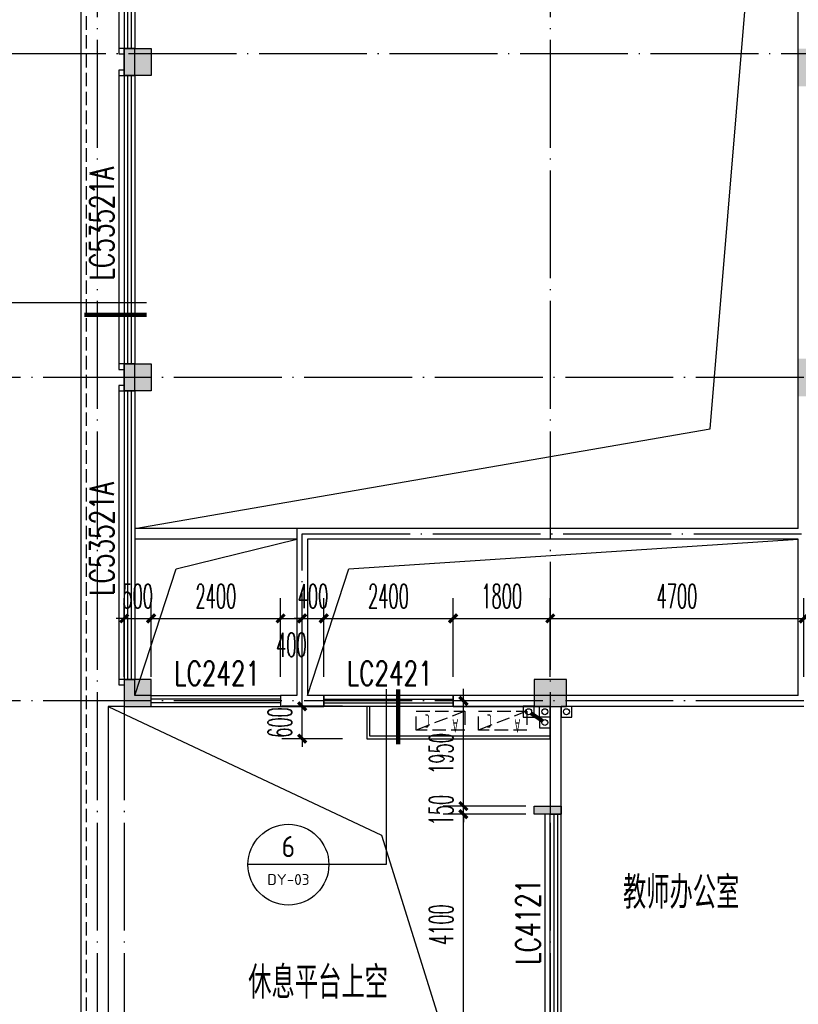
# Model space of a CAD drawing. Extents: x 1779708 to 7299578, y -1121471 to 88434.
# Tile 152 of 256: x 4447779 to 4462217, y -1040370 to -1022108. Entities that reach past the tile are written whole.
import ezdxf
from ezdxf.enums import TextEntityAlignment as Align

# ---------------------------------------------------------------- set-up
doc = ezdxf.new("R2010")
doc.units = 0
doc.header["$LTSCALE"] = 1000
doc.header["$MEASUREMENT"] = 0
doc.linetypes.add('DASH', pattern=[0.35, 0.25, -0.1])
doc.linetypes.add('DOTE', pattern=[2.42, 2, -0.2, 0.02, -0.2])
doc.layers.get('0').update_dxf_attribs({"linetype": 'CONTINUOUS'})
doc.layers.get('Defpoints').update_dxf_attribs({"linetype": 'CONTINUOUS'})
for name, color, linetype in [('11111111111111111111111111111', 50, 'DASH'), ('DIM_IDEN', 3, 'CONTINUOUS'), ('DIM_污水', 3, 'CONTINUOUS'), ('DOTE', 1, 'DOTE'), ('P_PS_DIM', 1, 'CONTINUOUS'), ('PIPE-雨水', 4, 'CONTINUOUS'), ('PUB_DIM', 3, 'CONTINUOUS'), ('PUB_TEXT', 7, 'CONTINUOUS'), ('SPACE', 7, 'CONTINUOUS'), ('WALL', 255, 'CONTINUOUS'), ('WINDOW', 2, 'CONTINUOUS'), ('WINDOW_TEXT', 7, 'CONTINUOUS'), ('修改', 6, 'CONTINUOUS'), ('可见线', 6, 'CONTINUOUS'), ('墙柱', 2, 'CONTINUOUS'), ('室外构件', 4, 'CONTINUOUS'), ('栏杆', 6, 'CONTINUOUS'), ('看线', 3, 'CONTINUOUS'), ('空调机位表示', 70, 'CONTINUOUS')]:
    doc.layers.add(name, color=color, linetype=linetype)
doc.styles.add('_TCH_DIM_T3', font='SIMPLEX.shx', dxfattribs={"width": 0.494118, "bigfont": 'GBCBIG.shx'})
doc.styles.add('_TCH_SPACE', font='SIMPLEX', dxfattribs={"height": 5, "bigfont": 'GBCBIG'})
doc.styles.add('_TCH_WINDOW', font='SIMPLEX', dxfattribs={"height": 3.5, "bigfont": 'GBCBIG'})
doc.styles.get("Standard").update_dxf_attribs({"font": 'GBENOR', "bigfont": 'GBCBIG'})
doc.dimstyles.new('_TCH_ARCH&&150', dxfattribs={"dimtxt": 446.25, "dimasz": 150, "dimexe": 375, "dimexo": 450, "dimgap": 189.375, "dimtad": 1, "dimdec": 0, "dimzin": 0, "dimdsep": 46, "dimtxsty": '_TCH_DIM_T3', "dimblk": 'ARCHTICK', "dimcen": 0.09, "dimdle": 225, "dimclrt": 7, "dimazin": 2, "dimtfac": 1, "dimtdec": 0, "dimtix": 1, "dimtmove": 2, "dimatfit": 3, "dimfxl": 250, "dimtolj": 1, "dimtzin": 0, "dimarcsym": 0})

# ---------------------------------------------------------------- blocks, each defined once
blk = doc.blocks.new('A$C159220C3')
at = {"layer": 'DOTE'}
for p, q in [((9200, 149200), (9200, 7200)), ((9700, 149200), (9700, 7200)), ((17600, 149200), (17600, 7200)), ((86800, 47300), (7200, 47300)), ((34400, 41300), (7200, 41300)), ((34400, 35300), (7200, 35300))]:
    blk.add_line(p, q, dxfattribs=at)
blk = doc.blocks.new('A$C46E9187A')
at = {"layer": '空调机位表示', "linetype": 'DASH'}
blk.add_lwpolyline([(0, 0), (0, 350), (900, 350), (900, 0)], close=True, dxfattribs=at)
blk.add_lwpolyline([(0, 0), (900, 350)], dxfattribs=at)
at = {"layer": '空调机位表示', "width": 0.6}
for s, p in [('A', (118, 145)), ('C', (651, 55))]:
    blk.add_text(s, height=250, dxfattribs=at).set_placement(p)
blk = doc.blocks.new('a1')
at = {"layer": '11111111111111111111111111111'}
for p, q in [((59122, 49136), (59122, 48936)), ((59322, 49136), (59122, 49136)), ((59322, 48936), (59322, 49136)), ((59122, 48936), (59322, 48936))]:
    blk.add_line(p, q, dxfattribs=at)
blk = doc.blocks.new('$WINLIB2D$00000001')
at = {"color": 0}
for points in [[(-0.5, 0.5), (-0.5, -0.5)], [(-0.5, 0.5), (0.5, 0.5)], [(0.5, -0.5), (0.5, 0.5)], [(0.5, 0.1667), (-0.5, 0.1667)], [(0.5, -0.1667), (-0.5, -0.1667)], [(-0.5, -0.5), (0.5, -0.5)]]:
    blk.add_lwpolyline(points, dxfattribs=at)
blk = doc.blocks.new('_ArchTick')
at = {"color": 0, "linetype": 'ByBlock', "const_width": 0.4}
blk.add_lwpolyline([(-0.5, -0.5), (0.5, 0.5)], dxfattribs=at)
blk = doc.blocks.new('*D5154')
at = {"layer": 'Defpoints', "color": 0, "transparency": 16777216}
for p in [(4456007, -1036843), (4457617, -1036843), (4457617, -1040943)]:
    blk.add_point(p, dxfattribs=at)
at = {"layer": 'PUB_DIM', "color": 0, "lineweight": -2, "transparency": 16777216}
for p, q in [((4456007, -1041168), (4456007, -1036618)), ((4457167, -1036843), (4455632, -1036843)), ((4457167, -1040943), (4455632, -1040943))]:
    blk.add_line(p, q, dxfattribs=at)
at = {"layer": 'PUB_DIM', "color": 0, "lineweight": -2, "transparency": 16777216, "xscale": 150, "yscale": 150, "zscale": 150}
for p, rotation in [((4456007, -1036843), 90), ((4456007, -1040943), 270)]:
    blk.add_blockref('_ArchTick', p, dxfattribs=dict(at, rotation=rotation))
at = {"layer": 'PUB_DIM', "color": 7, "transparency": 16777216, "insert": (4455595, -1038893), "char_height": 446.2, "attachment_point": 5, "rotation": 90, "style": '_TCH_DIM_T3'}
blk.add_mtext('\\A1;4100', dxfattribs=at)
blk = doc.blocks.new('*D5155')
at = {"layer": 'Defpoints', "color": 0, "transparency": 16777216}
for p in [(4456007, -1036693), (4457617, -1036693), (4457617, -1036843)]:
    blk.add_point(p, dxfattribs=at)
at = {"layer": 'PUB_DIM', "color": 0, "lineweight": -2, "transparency": 16777216}
for p, q in [((4457167, -1036693), (4455632, -1036693)), ((4456007, -1036693), (4456007, -1036543)), ((4456007, -1036843), (4456007, -1036693)), ((4457167, -1036843), (4455632, -1036843)), ((4456007, -1036843), (4456007, -1036993))]:
    blk.add_line(p, q, dxfattribs=at)
at = {"layer": 'PUB_DIM', "color": 0, "lineweight": -2, "transparency": 16777216, "xscale": 150, "yscale": 150, "zscale": 150}
for p, rotation in [((4456007, -1036693), 270), ((4456007, -1036843), 90)]:
    blk.add_blockref('_ArchTick', p, dxfattribs=dict(at, rotation=rotation))
at = {"layer": 'PUB_DIM', "color": 7, "transparency": 16777216, "insert": (4455595, -1036768), "char_height": 446.2, "attachment_point": 5, "rotation": 90, "style": '_TCH_DIM_T3'}
blk.add_mtext('\\A1;150', dxfattribs=at)
blk = doc.blocks.new('*D5156')
at = {"layer": 'Defpoints', "color": 0, "transparency": 16777216}
for p in [(4456007, -1034743), (4457617, -1034743), (4457617, -1036693)]:
    blk.add_point(p, dxfattribs=at)
at = {"layer": 'PUB_DIM', "color": 0, "lineweight": -2, "transparency": 16777216}
for p, q in [((4456007, -1036918), (4456007, -1034518)), ((4457167, -1034743), (4455632, -1034743)), ((4457167, -1036693), (4455632, -1036693))]:
    blk.add_line(p, q, dxfattribs=at)
at = {"layer": 'PUB_DIM', "color": 0, "lineweight": -2, "transparency": 16777216, "xscale": 150, "yscale": 150, "zscale": 150}
for p, rotation in [((4456007, -1034743), 90), ((4456007, -1036693), 270)]:
    blk.add_blockref('_ArchTick', p, dxfattribs=dict(at, rotation=rotation))
at = {"layer": 'PUB_DIM', "color": 7, "transparency": 16777216, "insert": (4455595, -1035718), "char_height": 446.2, "attachment_point": 5, "rotation": 90, "style": '_TCH_DIM_T3'}
blk.add_mtext('\\A1;1950', dxfattribs=at)
blk = doc.blocks.new('*D5319')
at = {"layer": 'Defpoints', "color": 0, "transparency": 16777216}
for p in [(4450217, -1033213), (4449717, -1034743), (4450217, -1034743)]:
    blk.add_point(p, dxfattribs=at)
at = {"layer": 'PUB_DIM', "color": 0, "lineweight": -2, "transparency": 16777216}
for p, q in [((4449717, -1034293), (4449717, -1032838)), ((4450217, -1034293), (4450217, -1032838)), ((4449717, -1033213), (4449567, -1033213)), ((4449717, -1033213), (4450217, -1033213)), ((4450217, -1033213), (4450367, -1033213))]:
    blk.add_line(p, q, dxfattribs=at)
at = {"layer": 'PUB_DIM', "color": 0, "lineweight": -2, "transparency": 16777216, "xscale": 150, "yscale": 150, "zscale": 150}
blk.add_blockref('_ArchTick', (4449717, -1033213), dxfattribs=at)
at = {"layer": 'PUB_DIM', "color": 0, "lineweight": -2, "transparency": 16777216, "xscale": 150, "yscale": 150, "zscale": 150, "rotation": 180}
blk.add_blockref('_ArchTick', (4450217, -1033213), dxfattribs=at)
at = {"layer": 'PUB_DIM', "color": 7, "transparency": 16777216, "insert": (4449967, -1032800), "char_height": 446.2, "attachment_point": 5, "style": '_TCH_DIM_T3'}
blk.add_mtext('\\A1;500', dxfattribs=at)
blk = doc.blocks.new('*D5320')
at = {"layer": 'Defpoints', "color": 0, "transparency": 16777216}
for p in [(4452617, -1033213), (4450217, -1034743), (4452617, -1034743)]:
    blk.add_point(p, dxfattribs=at)
at = {"layer": 'PUB_DIM', "color": 0, "lineweight": -2, "transparency": 16777216}
for p, q in [((4450217, -1034293), (4450217, -1032838)), ((4452617, -1034293), (4452617, -1032838)), ((4449992, -1033213), (4452842, -1033213))]:
    blk.add_line(p, q, dxfattribs=at)
at = {"layer": 'PUB_DIM', "color": 0, "lineweight": -2, "transparency": 16777216, "xscale": 150, "yscale": 150, "zscale": 150, "rotation": 180}
blk.add_blockref('_ArchTick', (4450217, -1033213), dxfattribs=at)
at = {"layer": 'PUB_DIM', "color": 0, "lineweight": -2, "transparency": 16777216, "xscale": 150, "yscale": 150, "zscale": 150}
blk.add_blockref('_ArchTick', (4452617, -1033213), dxfattribs=at)
at = {"layer": 'PUB_DIM', "color": 7, "transparency": 16777216, "insert": (4451417, -1032800), "char_height": 446.2, "attachment_point": 5, "style": '_TCH_DIM_T3'}
blk.add_mtext('\\A1;2400', dxfattribs=at)
blk = doc.blocks.new('*D5321')
at = {"layer": 'Defpoints', "color": 0, "transparency": 16777216}
for p in [(4453017, -1033213), (4452617, -1034743), (4453017, -1034743)]:
    blk.add_point(p, dxfattribs=at)
at = {"layer": 'PUB_DIM', "color": 0, "lineweight": -2, "transparency": 16777216}
for p, q in [((4452617, -1034293), (4452617, -1032838)), ((4453017, -1034293), (4453017, -1032838)), ((4452392, -1033213), (4453242, -1033213))]:
    blk.add_line(p, q, dxfattribs=at)
at = {"layer": 'PUB_DIM', "color": 0, "lineweight": -2, "transparency": 16777216, "xscale": 150, "yscale": 150, "zscale": 150, "rotation": 180}
blk.add_blockref('_ArchTick', (4452617, -1033213), dxfattribs=at)
at = {"layer": 'PUB_DIM', "color": 0, "lineweight": -2, "transparency": 16777216, "xscale": 150, "yscale": 150, "zscale": 150}
blk.add_blockref('_ArchTick', (4453017, -1033213), dxfattribs=at)
at = {"layer": 'PUB_DIM', "color": 7, "transparency": 16777216, "insert": (4452817, -1033700), "char_height": 446.2, "attachment_point": 5, "style": '_TCH_DIM_T3'}
blk.add_mtext('\\A1;400', dxfattribs=at)
blk = doc.blocks.new('*D5322')
at = {"layer": 'Defpoints', "color": 0, "transparency": 16777216}
for p in [(4453417, -1033213), (4453017, -1034743), (4453417, -1034743)]:
    blk.add_point(p, dxfattribs=at)
at = {"layer": 'PUB_DIM', "color": 0, "lineweight": -2, "transparency": 16777216}
for p, q in [((4453017, -1034293), (4453017, -1032838)), ((4453417, -1034293), (4453417, -1032838)), ((4453017, -1033213), (4452867, -1033213)), ((4453017, -1033213), (4453417, -1033213)), ((4453417, -1033213), (4453567, -1033213))]:
    blk.add_line(p, q, dxfattribs=at)
at = {"layer": 'PUB_DIM', "color": 0, "lineweight": -2, "transparency": 16777216, "xscale": 150, "yscale": 150, "zscale": 150}
blk.add_blockref('_ArchTick', (4453017, -1033213), dxfattribs=at)
at = {"layer": 'PUB_DIM', "color": 0, "lineweight": -2, "transparency": 16777216, "xscale": 150, "yscale": 150, "zscale": 150, "rotation": 180}
blk.add_blockref('_ArchTick', (4453417, -1033213), dxfattribs=at)
at = {"layer": 'PUB_DIM', "color": 7, "transparency": 16777216, "insert": (4453217, -1032800), "char_height": 446.2, "attachment_point": 5, "style": '_TCH_DIM_T3'}
blk.add_mtext('\\A1;400', dxfattribs=at)
blk = doc.blocks.new('*D5323')
at = {"layer": 'Defpoints', "color": 0, "transparency": 16777216}
for p in [(4455817, -1033213), (4453417, -1034743), (4455817, -1034743)]:
    blk.add_point(p, dxfattribs=at)
at = {"layer": 'PUB_DIM', "color": 0, "lineweight": -2, "transparency": 16777216}
for p, q in [((4453417, -1034293), (4453417, -1032838)), ((4455817, -1034293), (4455817, -1032838)), ((4453192, -1033213), (4456042, -1033213))]:
    blk.add_line(p, q, dxfattribs=at)
at = {"layer": 'PUB_DIM', "color": 0, "lineweight": -2, "transparency": 16777216, "xscale": 150, "yscale": 150, "zscale": 150, "rotation": 180}
blk.add_blockref('_ArchTick', (4453417, -1033213), dxfattribs=at)
at = {"layer": 'PUB_DIM', "color": 0, "lineweight": -2, "transparency": 16777216, "xscale": 150, "yscale": 150, "zscale": 150}
blk.add_blockref('_ArchTick', (4455817, -1033213), dxfattribs=at)
at = {"layer": 'PUB_DIM', "color": 7, "transparency": 16777216, "insert": (4454617, -1032800), "char_height": 446.2, "attachment_point": 5, "style": '_TCH_DIM_T3'}
blk.add_mtext('\\A1;2400', dxfattribs=at)
blk = doc.blocks.new('*D5324')
at = {"layer": 'Defpoints', "color": 0, "transparency": 16777216}
for p in [(4457617, -1033213), (4455817, -1034743), (4457617, -1034743)]:
    blk.add_point(p, dxfattribs=at)
at = {"layer": 'PUB_DIM', "color": 0, "lineweight": -2, "transparency": 16777216}
for p, q in [((4455817, -1034293), (4455817, -1032838)), ((4457617, -1034293), (4457617, -1032838)), ((4455592, -1033213), (4457842, -1033213))]:
    blk.add_line(p, q, dxfattribs=at)
at = {"layer": 'PUB_DIM', "color": 0, "lineweight": -2, "transparency": 16777216, "xscale": 150, "yscale": 150, "zscale": 150, "rotation": 180}
blk.add_blockref('_ArchTick', (4455817, -1033213), dxfattribs=at)
at = {"layer": 'PUB_DIM', "color": 0, "lineweight": -2, "transparency": 16777216, "xscale": 150, "yscale": 150, "zscale": 150}
blk.add_blockref('_ArchTick', (4457617, -1033213), dxfattribs=at)
at = {"layer": 'PUB_DIM', "color": 7, "transparency": 16777216, "insert": (4456717, -1032800), "char_height": 446.2, "attachment_point": 5, "style": '_TCH_DIM_T3'}
blk.add_mtext('\\A1;1800', dxfattribs=at)
blk = doc.blocks.new('*D5325')
at = {"layer": 'Defpoints', "color": 0, "transparency": 16777216}
for p in [(4462317, -1033213), (4457617, -1034743), (4462317, -1034743)]:
    blk.add_point(p, dxfattribs=at)
at = {"layer": 'PUB_DIM', "color": 0, "lineweight": -2, "transparency": 16777216}
for p, q in [((4457617, -1034293), (4457617, -1032838)), ((4462317, -1034293), (4462317, -1032838)), ((4457392, -1033213), (4462542, -1033213))]:
    blk.add_line(p, q, dxfattribs=at)
at = {"layer": 'PUB_DIM', "color": 0, "lineweight": -2, "transparency": 16777216, "xscale": 150, "yscale": 150, "zscale": 150, "rotation": 180}
blk.add_blockref('_ArchTick', (4457617, -1033213), dxfattribs=at)
at = {"layer": 'PUB_DIM', "color": 0, "lineweight": -2, "transparency": 16777216, "xscale": 150, "yscale": 150, "zscale": 150}
blk.add_blockref('_ArchTick', (4462317, -1033213), dxfattribs=at)
at = {"layer": 'PUB_DIM', "color": 7, "transparency": 16777216, "insert": (4459967, -1032800), "char_height": 446.2, "attachment_point": 5, "style": '_TCH_DIM_T3'}
blk.add_mtext('\\A1;4700', dxfattribs=at)
blk = doc.blocks.new('*D6411')
at = {"layer": 'Defpoints', "color": 0, "transparency": 16777216}
for p in [(4453017, -1034843), (4454217, -1034843), (4454217, -1035443)]:
    blk.add_point(p, dxfattribs=at)
at = {"layer": 'PUB_DIM', "color": 0, "lineweight": -2, "transparency": 16777216}
for p, q in [((4453767, -1034843), (4452642, -1034843)), ((4453017, -1034843), (4453017, -1034693)), ((4453017, -1035443), (4453017, -1034843)), ((4453767, -1035443), (4452642, -1035443)), ((4453017, -1035443), (4453017, -1035593))]:
    blk.add_line(p, q, dxfattribs=at)
at = {"layer": 'PUB_DIM', "color": 0, "lineweight": -2, "transparency": 16777216, "xscale": 150, "yscale": 150, "zscale": 150}
for p, rotation in [((4453017, -1034843), 270), ((4453017, -1035443), 90)]:
    blk.add_blockref('_ArchTick', p, dxfattribs=dict(at, rotation=rotation))
at = {"layer": 'PUB_DIM', "color": 7, "transparency": 16777216, "insert": (4452605, -1035143), "char_height": 446.2, "attachment_point": 5, "rotation": 90, "style": '_TCH_DIM_T3'}
blk.add_mtext('\\A1;600', dxfattribs=at)

msp = doc.modelspace()

# ---------------------------------------------------------------- hatches: boundary and pattern name
at = {"layer": 'WALL'}
msp.add_hatch(color=256, dxfattribs=at).paths.add_polyline_path([(4457317.1, -1036843.3), (4457317.1, -1036693.3), (4457817.1, -1036693.3), (4457817.1, -1036843.3)])
at = {"layer": '墙柱'}
h = msp.add_hatch(color=256, dxfattribs=at)
h.paths.add_polyline_path([(4476347.1, -937943.3), (4476347.1, -938243.3), (4475447.1, -938243.3), (4475447.1, -937943.3)])
h.paths.add_polyline_path([(4474277.1, -935643.3), (4474877.1, -935643.3), (4474877.1, -936043.3), (4474277.1, -936043.3)])
h.paths.add_polyline_path([(4524317.1, -1005043.3), (4524917.1, -1005043.3), (4524917.1, -1005643.3), (4524317.1, -1005643.3)])
h.paths.add_polyline_path([(4516217.1, -1005043.3), (4516817.1, -1005043.3), (4516817.1, -1005643.3), (4516217.1, -1005643.3)])
h.paths.add_polyline_path([(4524317.1, -995843.3), (4524917.1, -995843.3), (4524917.1, -996443.3), (4524317.1, -996443.3)])
h.paths.add_polyline_path([(4516217.1, -995843.3), (4516817.1, -995843.3), (4516817.1, -996443.3), (4516217.1, -996443.3)])
h.paths.add_polyline_path([(4524317.1, -987243.3), (4524917.1, -987243.3), (4524917.1, -987843.3), (4524317.1, -987843.3)])
h.paths.add_polyline_path([(4516217.1, -987243.3), (4516817.1, -987243.3), (4516817.1, -987843.3), (4516217.1, -987843.3)])
h.paths.add_polyline_path([(4524317.1, -978043.3), (4524917.1, -978043.3), (4524917.1, -978643.3), (4524317.1, -978643.3)])
h.paths.add_polyline_path([(4516217.1, -978043.3), (4516817.1, -978043.3), (4516817.1, -978643.3), (4516217.1, -978643.3)])
h.paths.add_polyline_path([(4449717.1, -973843.3), (4450217.1, -973843.3), (4450217.1, -973343.3), (4449717.1, -973343.3)])
h.paths.add_polyline_path([(4449717.1, -967593.3), (4450217.1, -967593.3), (4450217.1, -967093.3), (4449717.1, -967093.3)])
h.paths.add_polyline_path([(4449717.1, -961043.3), (4450217.1, -961043.3), (4450217.1, -960543.3), (4449717.1, -960543.3)])
h.paths.add_polyline_path([(4524117.1, -932143.3), (4524817.1, -932143.3), (4524817.1, -932643.3), (4524117.1, -932643.3)])
h.paths.add_polyline_path([(4474067.1, -964543.3), (4474767.1, -964543.3), (4474767.1, -964043.3), (4474067.1, -964043.3)])
h.paths.add_polyline_path([(4516067.1, -932143.3), (4516767.1, -932143.3), (4516767.1, -932643.3), (4516067.1, -932643.3)])
h.paths.add_polyline_path([(4474067.1, -932143.3), (4474767.1, -932143.3), (4474767.1, -932643.3), (4474067.1, -932643.3)])
h.paths.add_polyline_path([(4449717.1, -955193.3), (4450217.1, -955193.3), (4450217.1, -954693.3), (4449717.1, -954693.3)])
h.paths.add_polyline_path([(4503717.1, -922843.3), (4504217.1, -922843.3), (4504217.1, -923343.3), (4503717.1, -923343.3)])
h.paths.add_polyline_path([(4465817.1, -973843.3), (4466317.1, -973843.3), (4466317.1, -973343.3), (4465817.1, -973343.3)])
h.paths.add_polyline_path([(4474117.1, -973843.3), (4474717.1, -973843.3), (4474717.1, -973343.3), (4474117.1, -973343.3)])
h.paths.add_polyline_path([(4491217.1, -964643.3), (4491817.1, -964643.3), (4491817.1, -964043.3), (4491217.1, -964043.3)])
h.paths.add_polyline_path([(4507717.1, -955843.3), (4508317.1, -955843.3), (4508317.1, -955243.3), (4507717.1, -955243.3)])
h.paths.add_polyline_path([(4462217.1, -967693.3), (4462717.1, -967693.3), (4462717.1, -966993.3), (4462217.1, -966993.3)])
h.paths.add_polyline_path([(4515917.1, -959943.3), (4516417.1, -959943.3), (4516417.1, -959443.3), (4515917.1, -959443.3)])
h.paths.add_polyline_path([(4465717.1, -935643.3), (4466317.1, -935643.3), (4466317.1, -936143.3), (4465717.1, -936143.3)])
h.paths.add_polyline_path([(4469917.1, -942243.3), (4470417.1, -942243.3), (4470417.1, -942743.3), (4469917.1, -942743.3)])
h.paths.add_polyline_path([(4469917.1, -948843.3), (4470417.1, -948843.3), (4470417.1, -949343.3), (4469917.1, -949343.3)])
h.paths.add_polyline_path([(4462217.1, -954593.3), (4462717.1, -954593.3), (4462717.1, -955293.3), (4462217.1, -955293.3)])
h.paths.add_polyline_path([(4469917.1, -961043.3), (4470417.1, -961043.3), (4470417.1, -960543.3), (4469917.1, -960543.3)])
h.paths.add_polyline_path([(4462217.1, -973843.3), (4462717.1, -973843.3), (4462717.1, -973343.3), (4462217.1, -973343.3)])
h.paths.add_polyline_path([(4504117.1, -947343.3), (4503617.1, -947343.3), (4503617.1, -947843.3), (4504117.1, -947843.3)])
h.paths.add_polyline_path([(4524117.1, -964543.3), (4524817.1, -964543.3), (4524817.1, -964043.3), (4524117.1, -964043.3)])
h.paths.add_polyline_path([(4457617.1, -935643.3), (4458117.1, -935643.3), (4458117.1, -936143.3), (4457617.1, -936143.3)])
h.paths.add_polyline_path([(4516067.1, -947243.3), (4516767.1, -947243.3), (4516767.1, -947843.3), (4516067.1, -947843.3)])
h.paths.add_polyline_path([(4524117.1, -947843.3), (4524817.1, -947843.3), (4524817.1, -947243.3), (4524117.1, -947243.3)])
h.paths.add_polyline_path([(4507717.1, -947843.3), (4508317.1, -947843.3), (4508317.1, -947243.3), (4507717.1, -947243.3)])
h.paths.add_polyline_path([(4515917.1, -955743.3), (4516417.1, -955743.3), (4516417.1, -955243.3), (4515917.1, -955243.3)])
h.paths.add_polyline_path([(4503617.1, -955743.3), (4504117.1, -955743.3), (4504117.1, -955243.3), (4503617.1, -955243.3)])
h.paths.add_polyline_path([(4499367.1, -935643.3), (4499867.1, -935643.3), (4499867.1, -936143.3), (4499367.1, -936143.3)])
h.paths.add_polyline_path([(4495417.1, -973843.3), (4495917.1, -973843.3), (4495917.1, -973343.3), (4495417.1, -973343.3)])
h.paths.add_polyline_path([(4491717.1, -961043.3), (4491217.1, -961043.3), (4491217.1, -960543.3), (4491717.1, -960543.3)])
h.paths.add_polyline_path([(4491717.1, -973843.3), (4491217.1, -973843.3), (4491217.1, -973343.3), (4491717.1, -973343.3)])
h.paths.add_polyline_path([(4474117.1, -961043.3), (4474617.1, -961043.3), (4474617.1, -960543.3), (4474117.1, -960543.3)])
h.paths.add_polyline_path([(4469917.1, -954693.3), (4470417.1, -954693.3), (4470417.1, -955193.3), (4469917.1, -955193.3)])
h.paths.add_polyline_path([(4462217.1, -960343.3), (4462717.1, -960343.3), (4462717.1, -961043.3), (4462217.1, -961043.3)])
h.paths.add_polyline_path([(4465717.1, -948843.3), (4466317.1, -948843.3), (4466317.1, -949343.3), (4465717.1, -949343.3)])
h.paths.add_polyline_path([(4457317.1, -948843.3), (4457917.1, -948843.3), (4457917.1, -949343.3), (4457317.1, -949343.3)])
h.paths.add_polyline_path([(4449717.1, -948843.3), (4450217.1, -948843.3), (4450217.1, -949343.3), (4449717.1, -949343.3)])
h.paths.add_polyline_path([(4465717.1, -942143.3), (4466317.1, -942143.3), (4466317.1, -942743.3), (4465717.1, -942743.3)])
h.paths.add_polyline_path([(4457617.1, -942143.3), (4458117.1, -942143.3), (4458117.1, -942743.3), (4457617.1, -942743.3)])
h.paths.add_polyline_path([(4524117.1, -961343.3), (4524817.1, -961343.3), (4524817.1, -960843.3), (4524117.1, -960843.3)])
h.paths.add_polyline_path([(4524317.1, -973843.3), (4524817.1, -973843.3), (4524817.1, -973343.3), (4524317.1, -973343.3)])
h.paths.add_polyline_path([(4516067.1, -964743.3), (4516767.1, -964743.3), (4516767.1, -964043.3), (4516067.1, -964043.3)])
h.paths.add_polyline_path([(4516017.1, -973843.3), (4516817.1, -973843.3), (4516817.1, -973343.3), (4516017.1, -973343.3)])
h.paths.add_polyline_path([(4507667.1, -964743.3), (4508367.1, -964743.3), (4508367.1, -964043.3), (4507667.1, -964043.3)])
h.paths.add_polyline_path([(4507717.1, -973843.3), (4508317.1, -973843.3), (4508317.1, -973343.3), (4507717.1, -973343.3)])
h.paths.add_polyline_path([(4499367.1, -961043.3), (4499867.1, -961043.3), (4499867.1, -960543.3), (4499367.1, -960543.3)])
h.paths.add_polyline_path([(4499267.1, -964543.3), (4499967.1, -964543.3), (4499967.1, -964043.3), (4499267.1, -964043.3)])
h.paths.add_polyline_path([(4499367.1, -973843.3), (4499867.1, -973843.3), (4499867.1, -973343.3), (4499367.1, -973343.3)])
h.paths.add_polyline_path([(4482317.1, -961043.3), (4482817.1, -961043.3), (4482817.1, -960543.3), (4482317.1, -960543.3)])
h.paths.add_polyline_path([(4482217.1, -964643.3), (4482817.1, -964643.3), (4482817.1, -964043.3), (4482217.1, -964043.3)])
h.paths.add_polyline_path([(4465717.1, -964643.3), (4466317.1, -964643.3), (4466317.1, -964043.3), (4465717.1, -964043.3)])
h.paths.add_polyline_path([(4482317.1, -973843.3), (4482817.1, -973843.3), (4482817.1, -973343.3), (4482317.1, -973343.3)])
h.paths.add_polyline_path([(4516067.1, -935643.3), (4516767.1, -935643.3), (4516767.1, -936243.3), (4516067.1, -936243.3)])
h.paths.add_polyline_path([(4524117.1, -922843.3), (4524817.1, -922843.3), (4524817.1, -923343.3), (4524117.1, -923343.3)])
h.paths.add_polyline_path([(4516117.1, -922843.3), (4516717.1, -922843.3), (4516717.1, -923343.3), (4516117.1, -923343.3)])
h.paths.add_polyline_path([(4507717.1, -935643.3), (4508317.1, -935643.3), (4508317.1, -936243.3), (4507717.1, -936243.3)])
h.paths.add_polyline_path([(4507667.1, -932143.3), (4508367.1, -932143.3), (4508367.1, -932643.3), (4507667.1, -932643.3)])
h.paths.add_polyline_path([(4507767.1, -922843.3), (4508267.1, -922843.3), (4508267.1, -923343.3), (4507767.1, -923343.3)])
h.paths.add_polyline_path([(4499317.1, -932043.3), (4499917.1, -932043.3), (4499917.1, -932643.3), (4499317.1, -932643.3)])
h.paths.add_polyline_path([(4499317.1, -922843.3), (4499917.1, -922843.3), (4499917.1, -923343.3), (4499317.1, -923343.3)])
h.paths.add_polyline_path([(4491217.1, -935643.3), (4491717.1, -935643.3), (4491717.1, -936143.3), (4491217.1, -936143.3)])
h.paths.add_polyline_path([(4491217.1, -932043.3), (4491817.1, -932043.3), (4491817.1, -932643.3), (4491217.1, -932643.3)])
h.paths.add_polyline_path([(4482317.1, -935643.3), (4482817.1, -935643.3), (4482817.1, -936143.3), (4482317.1, -936143.3)])
h.paths.add_polyline_path([(4482217.1, -932043.3), (4482817.1, -932043.3), (4482817.1, -932643.3), (4482217.1, -932643.3)])
h.paths.add_polyline_path([(4449217.1, -935343.3), (4449917.1, -935343.3), (4449917.1, -935843.3), (4449217.1, -935843.3)])
h.paths.add_polyline_path([(4449217.1, -932143.3), (4449917.1, -932143.3), (4449917.1, -932643.3), (4449217.1, -932643.3)])
h.paths.add_polyline_path([(4457267.1, -932143.3), (4457967.1, -932143.3), (4457967.1, -932643.3), (4457267.1, -932643.3)])
h.paths.add_polyline_path([(4465717.1, -932043.3), (4466317.1, -932043.3), (4466317.1, -932643.3), (4465717.1, -932643.3)])
h.paths.add_polyline_path([(4491217.1, -922843.3), (4491717.1, -922843.3), (4491717.1, -923343.3), (4491217.1, -923343.3)])
h.paths.add_polyline_path([(4482317.1, -922843.3), (4482817.1, -922843.3), (4482817.1, -923343.3), (4482317.1, -923343.3)])
h.paths.add_polyline_path([(4474117.1, -922843.3), (4474717.1, -922843.3), (4474717.1, -923343.3), (4474117.1, -923343.3)])
h.paths.add_polyline_path([(4465717.1, -922843.3), (4466317.1, -922843.3), (4466317.1, -923343.3), (4465717.1, -923343.3)])
h.paths.add_polyline_path([(4457267.1, -922843.3), (4457967.1, -922843.3), (4457967.1, -923343.3), (4457267.1, -923343.3)])
h.paths.add_polyline_path([(4449217.1, -922843.3), (4449717.1, -922843.3), (4449717.1, -923343.3), (4449217.1, -923343.3)])
h.paths.add_polyline_path([(4524117.1, -935643.3), (4524817.1, -935643.3), (4524817.1, -936243.3), (4524117.1, -936243.3)])
h.paths.add_polyline_path([(4449717.1, -1009843.3), (4450217.1, -1009843.3), (4450217.1, -1010343.3), (4449717.1, -1010343.3)])
h.paths.add_polyline_path([(4449717.1, -1016093.3), (4450217.1, -1016093.3), (4450217.1, -1016593.3), (4449717.1, -1016593.3)])
h.paths.add_polyline_path([(4449717.1, -1022643.3), (4450217.1, -1022643.3), (4450217.1, -1023143.3), (4449717.1, -1023143.3)])
h.paths.add_polyline_path([(4524117.1, -1051543.3), (4524817.1, -1051543.3), (4524817.1, -1051043.3), (4524117.1, -1051043.3)])
h.paths.add_polyline_path([(4474067.1, -1019143.3), (4474767.1, -1019143.3), (4474767.1, -1019643.3), (4474067.1, -1019643.3)])
h.paths.add_polyline_path([(4516067.1, -1051543.3), (4516767.1, -1051543.3), (4516767.1, -1051043.3), (4516067.1, -1051043.3)])
h.paths.add_polyline_path([(4474067.1, -1051543.3), (4474767.1, -1051543.3), (4474767.1, -1051043.3), (4474067.1, -1051043.3)])
h.paths.add_polyline_path([(4449717.1, -1028493.3), (4450217.1, -1028493.3), (4450217.1, -1028993.3), (4449717.1, -1028993.3)])
h.paths.add_polyline_path([(4476347.1, -1045743.3), (4476347.1, -1045443.3), (4475447.1, -1045443.3), (4475447.1, -1045743.3)])
h.paths.add_polyline_path([(4503717.1, -1060843.3), (4504217.1, -1060843.3), (4504217.1, -1060343.3), (4503717.1, -1060343.3)])
h.paths.add_polyline_path([(4465817.1, -1009843.3), (4466317.1, -1009843.3), (4466317.1, -1010343.3), (4465817.1, -1010343.3)])
h.paths.add_polyline_path([(4474117.1, -1009843.3), (4474717.1, -1009843.3), (4474717.1, -1010343.3), (4474117.1, -1010343.3)])
h.paths.add_polyline_path([(4491217.1, -1019043.3), (4491817.1, -1019043.3), (4491817.1, -1019643.3), (4491217.1, -1019643.3)])
h.paths.add_polyline_path([(4507717.1, -1027843.3), (4508317.1, -1027843.3), (4508317.1, -1028443.3), (4507717.1, -1028443.3)])
h.paths.add_polyline_path([(4462217.1, -1015993.3), (4462717.1, -1015993.3), (4462717.1, -1016693.3), (4462217.1, -1016693.3)])
h.paths.add_polyline_path([(4515917.1, -1023743.3), (4516417.1, -1023743.3), (4516417.1, -1024243.3), (4515917.1, -1024243.3)])
h.paths.add_polyline_path([(4465717.1, -1048043.3), (4466317.1, -1048043.3), (4466317.1, -1047543.3), (4465717.1, -1047543.3)])
h.paths.add_polyline_path([(4469917.1, -1041443.3), (4470417.1, -1041443.3), (4470417.1, -1040943.3), (4469917.1, -1040943.3)])
h.paths.add_polyline_path([(4469917.1, -1034843.3), (4470417.1, -1034843.3), (4470417.1, -1034343.3), (4469917.1, -1034343.3)])
h.paths.add_polyline_path([(4462217.1, -1029093.3), (4462717.1, -1029093.3), (4462717.1, -1028393.3), (4462217.1, -1028393.3)])
h.paths.add_polyline_path([(4469917.1, -1022643.3), (4470417.1, -1022643.3), (4470417.1, -1023143.3), (4469917.1, -1023143.3)])
h.paths.add_polyline_path([(4462217.1, -1009843.3), (4462717.1, -1009843.3), (4462717.1, -1010343.3), (4462217.1, -1010343.3)])
h.paths.add_polyline_path([(4504117.1, -1036343.3), (4503617.1, -1036343.3), (4503617.1, -1035843.3), (4504117.1, -1035843.3)])
h.paths.add_polyline_path([(4524117.1, -1019143.3), (4524817.1, -1019143.3), (4524817.1, -1019643.3), (4524117.1, -1019643.3)])
h.paths.add_polyline_path([(4457617.1, -1048043.3), (4458117.1, -1048043.3), (4458117.1, -1047543.3), (4457617.1, -1047543.3)])
h.paths.add_polyline_path([(4516067.1, -1036443.3), (4516767.1, -1036443.3), (4516767.1, -1035843.3), (4516067.1, -1035843.3)])
h.paths.add_polyline_path([(4524117.1, -1035843.3), (4524817.1, -1035843.3), (4524817.1, -1036443.3), (4524117.1, -1036443.3)])
h.paths.add_polyline_path([(4507717.1, -1035843.3), (4508317.1, -1035843.3), (4508317.1, -1036443.3), (4507717.1, -1036443.3)])
h.paths.add_polyline_path([(4515917.1, -1027943.3), (4516417.1, -1027943.3), (4516417.1, -1028443.3), (4515917.1, -1028443.3)])
h.paths.add_polyline_path([(4503617.1, -1027943.3), (4504117.1, -1027943.3), (4504117.1, -1028443.3), (4503617.1, -1028443.3)])
h.paths.add_polyline_path([(4499367.1, -1048043.3), (4499867.1, -1048043.3), (4499867.1, -1047543.3), (4499367.1, -1047543.3)])
h.paths.add_polyline_path([(4495417.1, -1009843.3), (4495917.1, -1009843.3), (4495917.1, -1010343.3), (4495417.1, -1010343.3)])
h.paths.add_polyline_path([(4491717.1, -1022643.3), (4491217.1, -1022643.3), (4491217.1, -1023143.3), (4491717.1, -1023143.3)])
h.paths.add_polyline_path([(4491717.1, -1009843.3), (4491217.1, -1009843.3), (4491217.1, -1010343.3), (4491717.1, -1010343.3)])
h.paths.add_polyline_path([(4474117.1, -1022643.3), (4474617.1, -1022643.3), (4474617.1, -1023143.3), (4474117.1, -1023143.3)])
h.paths.add_polyline_path([(4469917.1, -1028993.3), (4470417.1, -1028993.3), (4470417.1, -1028493.3), (4469917.1, -1028493.3)])
h.paths.add_polyline_path([(4462217.1, -1023343.3), (4462717.1, -1023343.3), (4462717.1, -1022643.3), (4462217.1, -1022643.3)])
h.paths.add_polyline_path([(4465717.1, -1034843.3), (4466317.1, -1034843.3), (4466317.1, -1034343.3), (4465717.1, -1034343.3)])
h.paths.add_polyline_path([(4457317.1, -1034843.3), (4457917.1, -1034843.3), (4457917.1, -1034343.3), (4457317.1, -1034343.3)])
h.paths.add_polyline_path([(4449717.1, -1034843.3), (4450217.1, -1034843.3), (4450217.1, -1034343.3), (4449717.1, -1034343.3)])
h.paths.add_polyline_path([(4465717.1, -1041543.3), (4466317.1, -1041543.3), (4466317.1, -1040943.3), (4465717.1, -1040943.3)])
h.paths.add_polyline_path([(4457617.1, -1041543.3), (4458117.1, -1041543.3), (4458117.1, -1040943.3), (4457617.1, -1040943.3)])
h.paths.add_polyline_path([(4524117.1, -1022343.3), (4524817.1, -1022343.3), (4524817.1, -1022843.3), (4524117.1, -1022843.3)])
h.paths.add_polyline_path([(4524317.1, -1009843.3), (4524817.1, -1009843.3), (4524817.1, -1010343.3), (4524317.1, -1010343.3)])
h.paths.add_polyline_path([(4516067.1, -1018943.3), (4516767.1, -1018943.3), (4516767.1, -1019643.3), (4516067.1, -1019643.3)])
h.paths.add_polyline_path([(4516017.1, -1009843.3), (4516817.1, -1009843.3), (4516817.1, -1010343.3), (4516017.1, -1010343.3)])
h.paths.add_polyline_path([(4507667.1, -1018943.3), (4508367.1, -1018943.3), (4508367.1, -1019643.3), (4507667.1, -1019643.3)])
h.paths.add_polyline_path([(4507717.1, -1009843.3), (4508317.1, -1009843.3), (4508317.1, -1010343.3), (4507717.1, -1010343.3)])
h.paths.add_polyline_path([(4499367.1, -1022643.3), (4499867.1, -1022643.3), (4499867.1, -1023143.3), (4499367.1, -1023143.3)])
h.paths.add_polyline_path([(4499267.1, -1019143.3), (4499967.1, -1019143.3), (4499967.1, -1019643.3), (4499267.1, -1019643.3)])
h.paths.add_polyline_path([(4499367.1, -1009843.3), (4499867.1, -1009843.3), (4499867.1, -1010343.3), (4499367.1, -1010343.3)])
h.paths.add_polyline_path([(4482317.1, -1022643.3), (4482817.1, -1022643.3), (4482817.1, -1023143.3), (4482317.1, -1023143.3)])
h.paths.add_polyline_path([(4482217.1, -1019043.3), (4482817.1, -1019043.3), (4482817.1, -1019643.3), (4482217.1, -1019643.3)])
h.paths.add_polyline_path([(4465717.1, -1019043.3), (4466317.1, -1019043.3), (4466317.1, -1019643.3), (4465717.1, -1019643.3)])
h.paths.add_polyline_path([(4482317.1, -1009843.3), (4482817.1, -1009843.3), (4482817.1, -1010343.3), (4482317.1, -1010343.3)])
h.paths.add_polyline_path([(4516067.1, -1048043.3), (4516767.1, -1048043.3), (4516767.1, -1047443.3), (4516067.1, -1047443.3)])
h.paths.add_polyline_path([(4524117.1, -1060843.3), (4524817.1, -1060843.3), (4524817.1, -1060343.3), (4524117.1, -1060343.3)])
h.paths.add_polyline_path([(4516117.1, -1060843.3), (4516717.1, -1060843.3), (4516717.1, -1060343.3), (4516117.1, -1060343.3)])
h.paths.add_polyline_path([(4507717.1, -1048043.3), (4508317.1, -1048043.3), (4508317.1, -1047443.3), (4507717.1, -1047443.3)])
h.paths.add_polyline_path([(4507667.1, -1051543.3), (4508367.1, -1051543.3), (4508367.1, -1051043.3), (4507667.1, -1051043.3)])
h.paths.add_polyline_path([(4507767.1, -1060843.3), (4508267.1, -1060843.3), (4508267.1, -1060343.3), (4507767.1, -1060343.3)])
h.paths.add_polyline_path([(4499317.1, -1051643.3), (4499917.1, -1051643.3), (4499917.1, -1051043.3), (4499317.1, -1051043.3)])
h.paths.add_polyline_path([(4499317.1, -1060843.3), (4499917.1, -1060843.3), (4499917.1, -1060343.3), (4499317.1, -1060343.3)])
h.paths.add_polyline_path([(4491217.1, -1048043.3), (4491717.1, -1048043.3), (4491717.1, -1047543.3), (4491217.1, -1047543.3)])
h.paths.add_polyline_path([(4491217.1, -1051643.3), (4491817.1, -1051643.3), (4491817.1, -1051043.3), (4491217.1, -1051043.3)])
h.paths.add_polyline_path([(4482317.1, -1048043.3), (4482817.1, -1048043.3), (4482817.1, -1047543.3), (4482317.1, -1047543.3)])
h.paths.add_polyline_path([(4474277.1, -1048043.3), (4474877.1, -1048043.3), (4474877.1, -1047643.3), (4474277.1, -1047643.3)])
h.paths.add_polyline_path([(4482217.1, -1051643.3), (4482817.1, -1051643.3), (4482817.1, -1051043.3), (4482217.1, -1051043.3)])
h.paths.add_polyline_path([(4449217.1, -1048343.3), (4449917.1, -1048343.3), (4449917.1, -1047843.3), (4449217.1, -1047843.3)])
h.paths.add_polyline_path([(4449217.1, -1051543.3), (4449917.1, -1051543.3), (4449917.1, -1051043.3), (4449217.1, -1051043.3)])
h.paths.add_polyline_path([(4457267.1, -1051543.3), (4457967.1, -1051543.3), (4457967.1, -1051043.3), (4457267.1, -1051043.3)])
h.paths.add_polyline_path([(4465717.1, -1051643.3), (4466317.1, -1051643.3), (4466317.1, -1051043.3), (4465717.1, -1051043.3)])
h.paths.add_polyline_path([(4491217.1, -1060843.3), (4491717.1, -1060843.3), (4491717.1, -1060343.3), (4491217.1, -1060343.3)])
h.paths.add_polyline_path([(4482317.1, -1060843.3), (4482817.1, -1060843.3), (4482817.1, -1060343.3), (4482317.1, -1060343.3)])
h.paths.add_polyline_path([(4474117.1, -1060843.3), (4474717.1, -1060843.3), (4474717.1, -1060343.3), (4474117.1, -1060343.3)])
h.paths.add_polyline_path([(4465717.1, -1060843.3), (4466317.1, -1060843.3), (4466317.1, -1060343.3), (4465717.1, -1060343.3)])
h.paths.add_polyline_path([(4457267.1, -1060843.3), (4457967.1, -1060843.3), (4457967.1, -1060343.3), (4457267.1, -1060343.3)])
h.paths.add_polyline_path([(4449217.1, -1060843.3), (4449717.1, -1060843.3), (4449717.1, -1060343.3), (4449217.1, -1060343.3)])
h.paths.add_polyline_path([(4524117.1, -1048043.3), (4524817.1, -1048043.3), (4524817.1, -1047443.3), (4524117.1, -1047443.3)])

# ---------------------------------------------------------------- linework, layer by layer
at = {"layer": 'DIM_IDEN'}
for p, q in [((4450132.7, -1027357.2), (4440766.7, -1027357.2)), ((4454572, -1034525.4), (4454572, -1037778.9)), ((4453511.8, -1037778.9), (4452011.8, -1037778.9)), ((4454572, -1037778.9), (4453511.8, -1037778.9))]:
    msp.add_line(p, q, dxfattribs=at)
at = {"layer": 'DIM_IDEN', "const_width": 75}
for points in [[(4450132.7, -1027582.2), (4448980, -1027582.2)], [(4454797, -1034525.4), (4454797, -1035549.4)]]:
    msp.add_lwpolyline(points, dxfattribs=at)
at = {"layer": 'DIM_IDEN'}
msp.add_circle((4452761.8, -1037778.9), 750, dxfattribs=at)
at = {"layer": 'DIM_污水', "color": 7}
for centre in [(4457217.1, -1034943.3), (4457517.1, -1035143.3)]:
    msp.add_circle(centre, 55, dxfattribs=at)
at = {"layer": 'DIM_污水', "color": 3}
msp.add_circle((4457517.1, -1034943.3), 55, dxfattribs=at)
at = {"layer": 'DIM_污水', "color": 2}
msp.add_circle((4457917.1, -1034943.3), 55, dxfattribs=at)
at = {"layer": 'DOTE'}
for p, q in [((4453017.1, -1031643.3), (4462317.1, -1031643.3)), ((4453017.1, -1034743.3), (4453017.1, -1031643.3))]:
    msp.add_line(p, q, dxfattribs=at)
at = {"layer": 'PIPE-雨水', "const_width": 75}
msp.add_lwpolyline([(4457471.3, -1035112.8), (4457262.9, -1034973.8)], dxfattribs=at)
at = {"layer": 'WALL'}
for p, q in [((4462217.1, -1022743.3), (4462217.1, -1019403.3)), ((4449917.1, -1022643.3), (4449717.1, -1022643.3)), ((4449717.1, -1022643.3), (4449717.1, -1023143.3)), ((4449917.1, -1023143.3), (4449917.1, -1022643.3)), ((4462217.1, -1031543.3), (4462217.1, -1022743.3)), ((4449717.1, -1023143.3), (4449917.1, -1023143.3)), ((4449917.1, -1028493.3), (4449717.1, -1028493.3)), ((4449717.1, -1028493.3), (4449717.1, -1028993.3)), ((4449917.1, -1028993.3), (4449917.1, -1028493.3)), ((4449717.1, -1028993.3), (4449917.1, -1028993.3)), ((4462217.1, -1031543.3), (4452917.1, -1031543.3)), ((4452917.1, -1031543.3), (4452917.1, -1034643.3)), ((4462217.1, -1031743.3), (4453117.1, -1031743.3)), ((4453117.1, -1031743.3), (4453117.1, -1034643.3)), ((4462217.1, -1034643.3), (4462217.1, -1031743.3)), ((4449917.1, -1034343.3), (4449717.1, -1034343.3)), ((4449717.1, -1034343.3), (4449717.1, -1034843.3)), ((4449917.1, -1034643.3), (4449917.1, -1034343.3)), ((4450217.1, -1034643.3), (4449917.1, -1034643.3)), ((4450217.1, -1034843.3), (4450217.1, -1034643.3)), ((4452917.1, -1034643.3), (4452617.1, -1034643.3)), ((4452617.1, -1034643.3), (4452617.1, -1034843.3)), ((4453417.1, -1034643.3), (4453117.1, -1034643.3)), ((4453417.1, -1034843.3), (4453417.1, -1034643.3)), ((4457717.1, -1034643.3), (4455817.1, -1034643.3)), ((4455817.1, -1034643.3), (4455817.1, -1034843.3)), ((4462217.1, -1034643.3), (4457717.1, -1034643.3)), ((4449717.1, -1034843.3), (4450217.1, -1034843.3)), ((4452617.1, -1034843.3), (4453017.1, -1034843.3)), ((4453017.1, -1034843.3), (4453417.1, -1034843.3)), ((4455817.1, -1034843.3), (4457617.1, -1034843.3)), ((4457617.1, -1034843.3), (4457617.1, -1036843.3)), ((4462317.1, -1034843.3), (4457817.1, -1034843.3)), ((4457817.1, -1036843.3), (4457817.1, -1034843.3)), ((4457617.1, -1036843.3), (4457817.1, -1036843.3))]:
    msp.add_line(p, q, dxfattribs=at)
for points in [[(4449717.1, -1022643.3), (4449617.1, -1022643.3), (4449617.1, -1022743.3), (4449717.1, -1022743.3)], [(4449717.1, -1023043.3), (4449617.1, -1023043.3), (4449617.1, -1023143.3), (4449717.1, -1023143.3)], [(4449717.1, -1028493.3), (4449617.1, -1028493.3), (4449617.1, -1028593.3), (4449717.1, -1028593.3)], [(4449717.1, -1028893.3), (4449617.1, -1028893.3), (4449617.1, -1028993.3), (4449717.1, -1028993.3)], [(4449717.1, -1034343.3), (4449617.1, -1034343.3), (4449617.1, -1034443.3), (4449717.1, -1034443.3)], [(4457317.1, -1036843.3), (4457317.1, -1036693.3), (4457817.1, -1036693.3), (4457817.1, -1036843.3), (4457317.1, -1036843.3)]]:
    msp.add_lwpolyline(points, dxfattribs=at)
at = {"layer": '可见线'}
for p, q in [((4452917.1, -1031543.3), (4449917.1, -1031543.3)), ((4452917.1, -1031743.3), (4449917.1, -1031743.3))]:
    msp.add_line(p, q, dxfattribs=at)
at = {"layer": '墙柱'}
for points in [[(4449717.1, -1022643.3), (4450217.1, -1022643.3), (4450217.1, -1023143.3), (4449717.1, -1023143.3)], [(4449717.1, -1028493.3), (4450217.1, -1028493.3), (4450217.1, -1028993.3), (4449717.1, -1028993.3)], [(4449717.1, -1034843.3), (4450217.1, -1034843.3), (4450217.1, -1034343.3), (4449717.1, -1034343.3)], [(4457317.1, -1034843.3), (4457917.1, -1034843.3), (4457917.1, -1034343.3), (4457317.1, -1034343.3)]]:
    msp.add_lwpolyline(points, close=True, dxfattribs=at)
at = {"layer": '室外构件'}
for points in [[(4449917.1, -1031543.3), (4460582.8, -1029693.7), (4462217.1, -1010043.3)], [(4449917.1, -1034643.3), (4450681.3, -1032291.8), (4452917.1, -1031743.3)], [(4453117.1, -1034643.3), (4453881.3, -1032291.8), (4462217.1, -1031743.3)], [(4449417.1, -1034843.3), (4454486.1, -1037230.5), (4457617.1, -1047243.3)]]:
    msp.add_lwpolyline(points, dxfattribs=at)
at = {"layer": '栏杆'}
for points in [[(4454217.1, -1034843.3), (4454217.1, -1035443.3), (4457617.1, -1035443.3)], [(4454267.1, -1034843.3), (4454267.1, -1035393.3), (4457617.1, -1035393.3)]]:
    msp.add_lwpolyline(points, dxfattribs=at)
msp.add_lwpolyline([(4454217.1, -1035443.3), (4457617.1, -1035443.3), (4457617.1, -1034843.3), (4454217.1, -1034843.3)], close=True, dxfattribs=at)
at = {"layer": '看线', "color": 190}
for p, q in [((4449617.1, -1016593.3), (4449617.1, -1022643.3)), ((4449617.1, -1023143.3), (4449617.1, -1028493.3)), ((4449617.1, -1028993.3), (4449617.1, -1034343.3)), ((4449417.1, -1034843.3), (4449417.1, -1047843.3)), ((4449717.1, -1034843.3), (4449417.1, -1034843.3)), ((4457517.1, -1036843.3), (4457517.1, -1045843.3))]:
    msp.add_line(p, q, dxfattribs=at)
msp.add_lwpolyline([(4508917.1, -1060643.3), (4509017.1, -1060643.3), (4509017.1, -1061943.3), (4448917.1, -1061943.3), (4448917.1, -1008743.3), (4515517.1, -1008743.3), (4515517.1, -1008843.3)], dxfattribs=at)
at = {"layer": '看线', "color": 190, "linetype": 'DASH'}
msp.add_lwpolyline([(4508917.1, -1061143.3), (4508917.1, -1061843.3), (4449017.1, -1061843.3), (4449017.1, -1008843.3), (4515517.1, -1008843.3)], dxfattribs=at)

# ---------------------------------------------------------------- block references
at = {"layer": 'P_PS_DIM', "color": 7}
for p in [(4397995.1, -1083978.9), (4398295.1, -1084178.9)]:
    msp.add_blockref('a1', p, dxfattribs=at)
at = {"layer": 'P_PS_DIM', "color": 3, "xscale": -1}
msp.add_blockref('a1', (4516739.1, -1083978.9), dxfattribs=at)
at = {"layer": 'P_PS_DIM', "color": 2, "rotation": 180}
msp.add_blockref('a1', (4517139.1, -985907.7), dxfattribs=at)
at = {"layer": 'WINDOW'}
ref = msp.add_blockref('$WINLIB2D$00000001', (4449817.1, -1019618.3), dxfattribs=dict(at, xscale=-6050, yscale=-200, zscale=-6050, rotation=90))
ref.add_attrib('A', 'LC60521', (4449527.7, -1020540.8), dxfattribs={"layer": 'WINDOW_TEXT', "height": 446.25, "rotation": 90, "style": '_TCH_WINDOW', "width": 0.705882})
ref = msp.add_blockref('$WINLIB2D$00000001', (4449817.1, -1025818.3), dxfattribs=dict(at, xscale=-5350, yscale=-200, zscale=-5350, rotation=90))
ref.add_attrib('A', 'LC53521A', (4449527.7, -1026943.3), dxfattribs={"layer": 'WINDOW_TEXT', "height": 446.25, "rotation": 90, "style": '_TCH_WINDOW', "width": 0.705882})
ref = msp.add_blockref('$WINLIB2D$00000001', (4449817.1, -1031668.3), dxfattribs=dict(at, xscale=-5350, yscale=-200, zscale=-5350, rotation=90))
ref.add_attrib('A', 'LC53521A', (4449527.7, -1032793.3), dxfattribs={"layer": 'WINDOW_TEXT', "height": 446.25, "rotation": 90, "style": '_TCH_WINDOW', "width": 0.705882})
ref = msp.add_blockref('$WINLIB2D$00000001', (4451417.1, -1034743.3), dxfattribs=dict(at, xscale=-2400, yscale=200, zscale=-2400, rotation=180))
ref.add_attrib('A', 'LC2421', (4450644.6, -1034453.9), dxfattribs={"layer": 'WINDOW_TEXT', "height": 446.25, "style": '_TCH_WINDOW', "width": 0.705882})
ref = msp.add_blockref('$WINLIB2D$00000001', (4454617.1, -1034743.3), dxfattribs=dict(at, xscale=2400, yscale=200, zscale=2400, rotation=180))
ref.add_attrib('A', 'LC2421', (4453844.6, -1034453.9), dxfattribs={"layer": 'WINDOW_TEXT', "height": 446.25, "style": '_TCH_WINDOW', "width": 0.705882})
ref = msp.add_blockref('$WINLIB2D$00000001', (4457717.1, -1038893.3), dxfattribs=dict(at, xscale=4100, yscale=-200, zscale=4100, rotation=90))
ref.add_attrib('A', 'LC4121', (4457427.7, -1039635.8), dxfattribs={"layer": 'WINDOW_TEXT', "height": 446.25, "rotation": 90, "style": '_TCH_WINDOW', "width": 0.705882})
at = {"layer": '修改'}
msp.add_blockref('A$C159220C3', (4440017.1, -1070043.3), dxfattribs=at)
at = {"layer": '空调机位表示', "linetype": 'DASH', "rotation": 180}
for p in [(4456032.3, -1034934.7), (4457184.3, -1034934.7)]:
    msp.add_blockref('A$C46E9187A', p, dxfattribs=at)

# ---------------------------------------------------------------- texts
at = {"layer": 'PUB_TEXT', "color": 7}
for s, height, width, p, p2 in [('6', 392.5, 0.979292, (4452634.9, -1037640.2), (4452888.7, -1037640.2)), ('DY-03', 201.97, 1.022865, (4452370.4, -1038156), (4453153.1, -1038156))]:
    msp.add_text(s, height=height, dxfattribs=dict(at, width=width)).set_placement(p, p2, align=Align.FIT)
at = {"layer": 'SPACE', "style": '_TCH_SPACE'}
for s, p in [('教师办公室', (4458965.5, -1038597.3)), ('休息平台上空', (4452016.8, -1040264.7))]:
    msp.add_text(s, height=600, dxfattribs=at).set_placement(p)

# ---------------------------------------------------------------- dimensions: what is measured, and where the dimension line sits
at = {"layer": 'PUB_DIM'}
for p1, p2, distance, picture, middle in [((4449717.1, -1034743.3), (4450217.1, -1034743.3), 1530.3, '*D5319', (4449967.1, -1032800.5)), ((4450217.1, -1034743.3), (4452617.1, -1034743.3), 1530.3, '*D5320', (4451417.1, -1032800.5)), ((4453017.1, -1034743.3), (4453417.1, -1034743.3), 1530.3, '*D5322', (4453217.1, -1032800.5)), ((4453417.1, -1034743.3), (4455817.1, -1034743.3), 1530.3, '*D5323', (4454617.1, -1032800.5)), ((4455817.1, -1034743.3), (4457617.1, -1034743.3), 1530.3, '*D5324', (4456717.1, -1032800.5)), ((4457617.1, -1034743.3), (4462317.1, -1034743.3), 1530.3, '*D5325', (4459967.1, -1032800.5)), ((4454217.1, -1035443.3), (4454217.1, -1034843.3), 1200, '*D6411', (4452604.6, -1035143.3)), ((4457617.1, -1036693.3), (4457617.1, -1034743.3), 1609.9, '*D5156', (4455594.7, -1035718.3)), ((4457617.1, -1036843.3), (4457617.1, -1036693.3), 1609.9, '*D5155', (4455594.7, -1036768.3)), ((4457617.1, -1040943.3), (4457617.1, -1036843.3), 1609.9, '*D5154', (4455594.7, -1038893.3))]:
    dim = msp.add_aligned_dim(p1=p1, p2=p2, distance=distance, dimstyle='_TCH_ARCH&&150', dxfattribs=at)
    dim.commit()
    dim.dimension.update_dxf_attribs({"geometry": picture, "text_midpoint": middle})
dim = msp.add_linear_dim(base=(4453017.1, -1033213), p1=(4452617.1, -1034743.3), p2=(4453017.1, -1034743.3), angle=0, dimstyle='_TCH_ARCH&&150', dxfattribs=at)
dim.commit()
dim.dimension.update_dxf_attribs({"geometry": '*D5321', "text_midpoint": (4452817.1, -1033700.5), "dimtype": 161})

doc.saveas('drawing.dxf')
